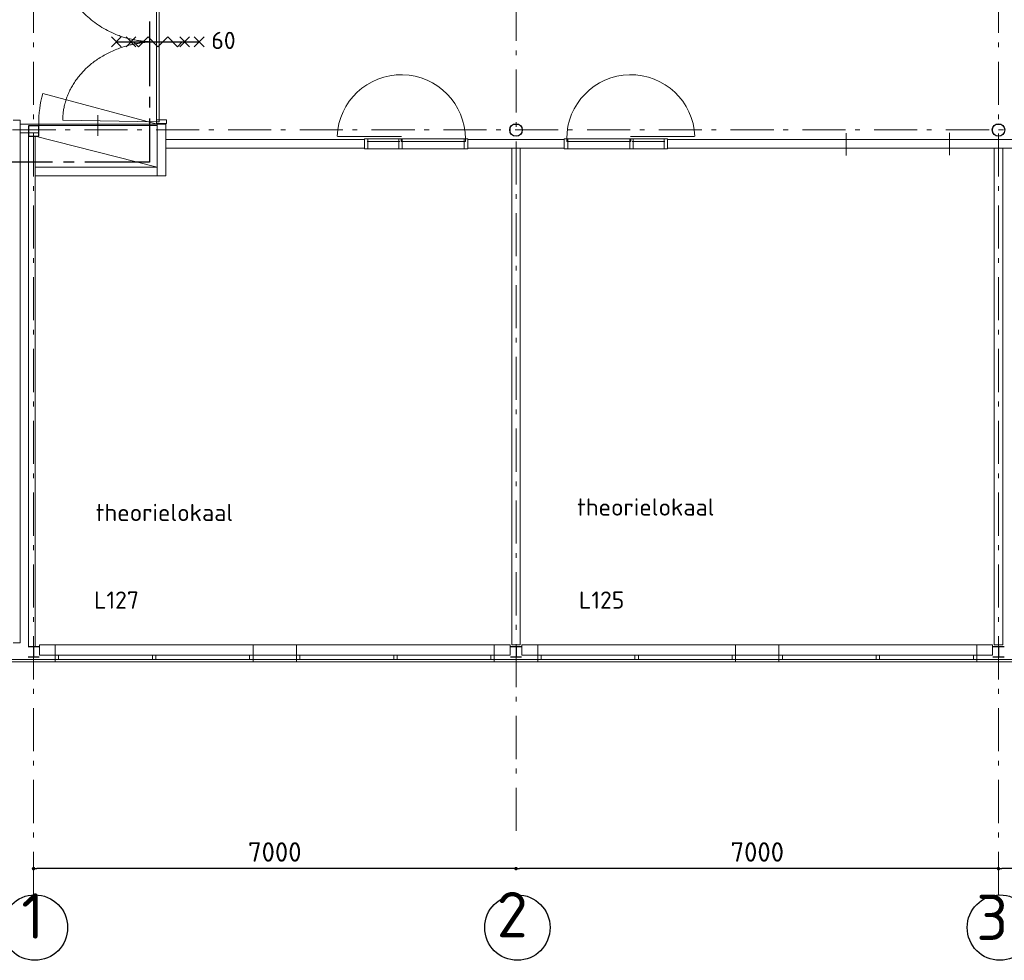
# Model space of a CAD drawing. Header units: millimetres. Extents: x -45438 to 86146, y -38676 to 39696.
# Tile 22 of 37: x 7951 to 22236, y -38550 to -24909. Entities that reach past the tile are written whole.
import ezdxf

# ---------------------------------------------------------------- set-up
doc = ezdxf.new("R2010")
doc.units = ezdxf.units.MM
doc.header["$LTSCALE"] = 100
doc.header["$PDMODE"] = 1
doc.header["$PDSIZE"] = -2
doc.linetypes.add('B0202', pattern=[28.125, 18.75, -3.125, 3.125, -3.125])
doc.linetypes.add('STYLE_06', pattern=[1.041641, 0.625, -0.208282, 0.069427, -0.138931])
doc.layers.add('AL65_BEVEILIGING', color=1, linetype='Continuous')
doc.layers.add('br.compartimentering', color=4, linetype='B0202')
for name, color, linetype, lineweight in [('Dimension', 7, 'Continuous', 5), ('None', 7, 'Continuous', 5), ('TXT 25', 2, 'Continuous', 30)]:
    doc.layers.add(name, color=color, linetype=linetype, lineweight=lineweight)
doc.styles.add('03_100', font='isocpeur.ttf')
doc.styles.get("Standard").update_dxf_attribs({"font": 'isocpeur.ttf'})
doc.styles.add('Tekton Plus Regular', font='isocpeur.ttf')
doc.dimstyles.new('bob', dxfattribs={"dimtxt": 211.459961, "dimasz": 50.074463, "dimexe": 199.999999, "dimexo": 500.000001, "dimgap": 0.5, "dimtad": 1, "dimdec": 0, "dimzin": 15, "dimtxsty": 'Tekton Plus Regular', "dimblk": 'DOT', "dimcen": 0, "dimdle": 2, "dimse1": 1, "dimse2": 1, "dimazin": 0, "dimtfac": 0.8, "dimtdec": 0, "dimtix": 1, "dimtmove": 0, "dimatfit": 0, "dimldrblk": 'DOT', "dimfxl": 0, "dimfrac": 2, "dimtolj": 1, "dimtzin": 15, "dimarcsym": 0})

# ---------------------------------------------------------------- blocks, each defined once
blk = doc.blocks.new('_DOT')
at = {"color": 0, "linetype": 'ByBlock', "lineweight": -2}
blk.add_line((-0.5, 0), (-1, 0), dxfattribs=at)
at = {"color": 0, "linetype": 'ByBlock', "lineweight": -2, "const_width": 0.5}
blk.add_lwpolyline([(-0.25, 0, 1), (0.25, 0, 1)], format="xyb", close=True, dxfattribs=at)
blk = doc.blocks.new('*D54')
at = {"layer": 'Defpoints', "color": 0, "linetype": 'Continuous', "lineweight": 0}
for p in [(15152, -37220), (15152, -37220), (22152, -37220)]:
    blk.add_point(p, dxfattribs=at)
at = {"layer": 'Dimension', "color": 0, "linetype": 'Continuous', "lineweight": -2}
blk.add_line((22102, -37220), (15202, -37220), dxfattribs=at)
at = {"layer": 'Dimension', "color": 0, "linetype": 'Continuous', "lineweight": -2, "xscale": 50.07446289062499, "yscale": 50.07446289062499, "zscale": 50.07446289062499, "rotation": 180}
blk.add_blockref('_DOT', (15152, -37220), dxfattribs=at)
at = {"layer": 'Dimension', "color": 0, "linetype": 'Continuous', "lineweight": -2, "xscale": 50.07446289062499, "yscale": 50.07446289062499, "zscale": 50.07446289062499}
blk.add_blockref('_DOT', (22152, -37220), dxfattribs=at)
at = {"layer": 'Dimension', "color": 0, "linetype": 'Continuous', "lineweight": 5, "insert": (18652, -36979), "char_height": 281.9, "attachment_point": 5, "style": 'Tekton Plus Regular'}
blk.add_mtext('\\A1;7000', dxfattribs=at)
blk = doc.blocks.new('*D55')
at = {"layer": 'Defpoints', "color": 0, "linetype": 'Continuous', "lineweight": 0}
for p in [(22152, -37220), (22152, -37220), (29152, -37220)]:
    blk.add_point(p, dxfattribs=at)
at = {"layer": 'Dimension', "color": 0, "linetype": 'Continuous', "lineweight": -2}
blk.add_line((29102, -37220), (22202, -37220), dxfattribs=at)
at = {"layer": 'Dimension', "color": 0, "linetype": 'Continuous', "lineweight": -2, "xscale": 50.07446289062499, "yscale": 50.07446289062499, "zscale": 50.07446289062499, "rotation": 180}
blk.add_blockref('_DOT', (22152, -37220), dxfattribs=at)
at = {"layer": 'Dimension', "color": 0, "linetype": 'Continuous', "lineweight": -2, "xscale": 50.07446289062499, "yscale": 50.07446289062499, "zscale": 50.07446289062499}
blk.add_blockref('_DOT', (29152, -37220), dxfattribs=at)
at = {"layer": 'Dimension', "color": 0, "linetype": 'Continuous', "lineweight": 5, "insert": (25652, -36979), "char_height": 281.9, "attachment_point": 5, "style": 'Tekton Plus Regular'}
blk.add_mtext('\\A1;7000', dxfattribs=at)
blk = doc.blocks.new('*D60')
at = {"layer": 'Defpoints', "color": 0, "linetype": 'Continuous', "lineweight": 0}
for p in [(8152, -37220), (8152, -37220), (15152, -37220)]:
    blk.add_point(p, dxfattribs=at)
at = {"layer": 'Dimension', "color": 0, "linetype": 'Continuous', "lineweight": -2}
blk.add_line((15102, -37220), (8202, -37220), dxfattribs=at)
at = {"layer": 'Dimension', "color": 0, "linetype": 'Continuous', "lineweight": -2, "xscale": 50.07446289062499, "yscale": 50.07446289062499, "zscale": 50.07446289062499, "rotation": 180}
blk.add_blockref('_DOT', (8152, -37220), dxfattribs=at)
at = {"layer": 'Dimension', "color": 0, "linetype": 'Continuous', "lineweight": -2, "xscale": 50.07446289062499, "yscale": 50.07446289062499, "zscale": 50.07446289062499}
blk.add_blockref('_DOT', (15152, -37220), dxfattribs=at)
at = {"layer": 'Dimension', "color": 0, "linetype": 'Continuous', "lineweight": 5, "insert": (11652, -36979), "char_height": 281.9, "attachment_point": 5, "style": 'Tekton Plus Regular'}
blk.add_mtext('\\A1;7000', dxfattribs=at)
blk = doc.blocks.new('60min br.w.')
at = {"layer": 'AL65_BEVEILIGING'}
for p, q in [((-671, 71), (-529, -71)), ((-671, -71), (-529, 71)), ((-600, 0), (600, 0)), ((-461, 71), (-319, -71)), ((-461, -71), (-319, 71)), ((319, -71), (461, 71)), ((319, 71), (461, -71)), ((529, -71), (671, 71)), ((529, 71), (671, -71))]:
    blk.add_line(p, q, dxfattribs=at)
blk.add_lwpolyline([(-351, 0), (-280, -71), (-139, 71), (3, -71), (144, 71), (286, -71), (356, 0)], dxfattribs=at)
at = {"layer": 'AL65_BEVEILIGING', "style": '03_100'}
blk.add_text('60', height=250, dxfattribs=at).set_placement((777, -104))

msp = doc.modelspace()

# ---------------------------------------------------------------- linework, layer by layer
at = {"layer": 'None', "color": 140, "linetype": 'Continuous', "lineweight": 15}
for p, q in [((7957.1, -26368.2), (7857.1, -26368.2)), ((7957.1, -33948.2), (7957.1, -26368.2)), ((7957.1, -26423.2), (7957.1, -26548.2)), ((10069.7, -26648.2), (10069.7, -26773.2)), ((15214.6, -26773.2), (15089.6, -26773.2)), ((15089.6, -26773.2), (15089.6, -33973.2)), ((15214.6, -33973.2), (15214.6, -26773.2)), ((22214.6, -26773.2), (22089.6, -26773.2)), ((22089.6, -26773.2), (22089.6, -33973.2)), ((22214.6, -33973.2), (22214.6, -26773.2)), ((9944.7, -27048.2), (8177.1, -27048.2)), ((8177.1, -27048.2), (8177.1, -27173.2)), ((9944.7, -27173.2), (9944.7, -27048.2)), ((8177.1, -27173.2), (9944.7, -27173.2)), ((9944.7, -27173.2), (10069.7, -27173.2)), ((7857.1, -33948.2), (7957.1, -33948.2)), ((8077.1, -33997.2), (8177.1, -33997.2)), ((15089.6, -33973.2), (15214.6, -33973.2)), ((22089.6, -33973.2), (22214.6, -33973.2))]:
    msp.add_line(p, q, dxfattribs=at)
at = {"layer": 'None', "color": 8, "linetype": 'Continuous', "lineweight": 15}
for p, q in [((19939.6, -26879.6), (19939.6, -26554.6)), ((21439.6, -26873.2), (21439.6, -26548.2))]:
    msp.add_line(p, q, dxfattribs=at)
at = {"layer": 'None', "color": 92, "linetype": 'Continuous', "lineweight": 25}
for p, q in [((8072.1, -33997.2), (8232.1, -33997.2)), ((15072.1, -33997.2), (15232.1, -33997.2)), ((22072.1, -33997.2), (22232.1, -33997.2))]:
    msp.add_line(p, q, dxfattribs=at)
at = {"layer": 'None', "color": 8, "linetype": 'Continuous', "lineweight": 15}
msp.add_lwpolyline([(19939.6, -26773.2), (21439.6, -26773.2), (21439.6, -26648.2), (19939.6, -26648.2)], close=True, dxfattribs=at)
at = {"layer": 'None', "color": 92, "linetype": 'Continuous', "lineweight": 25}
for centre in [(8172.1, -38075.5), (15172.1, -38075.5), (22172.1, -38075.5)]:
    msp.add_circle(centre, 474.5, dxfattribs=at)

# ---------------------------------------------------------------- texts
at = {"layer": 'None', "color": 5, "linetype": 'Continuous', "lineweight": 0, "style": 'Tekton Plus Regular'}
for s, p in [('2', (14872.6, -38216.7)), ('1', (7975.5, -38236.7)), ('3', (21829, -38256.7))]:
    msp.add_text(s, height=657.9, dxfattribs=at).set_placement(p)
at = {"layer": 'TXT 25'}
for s, p in [('theorielokaal', (16037.8, -32101.5)), ('theorielokaal', (9054.3, -32180.5)), ('L127', (9030.2, -33450.9)), ('L125', (16065.5, -33450.9))]:
    msp.add_text(s, height=250, dxfattribs=at).set_placement(p)

# ---------------------------------------------------------------- dimensions: what is measured, and where the dimension line sits
at = {"layer": 'Dimension', "color": 8, "linetype": 'Continuous', "lineweight": 5}
for base, p1, p2, picture, middle in [((8152.1, -37220), (15152.1, -37220), (8152.1, -37220), '*D60', (11652.1, -36979)), ((15152.1, -37220), (22152.1, -37220), (15152.1, -37220), '*D54', (18652.1, -36979)), ((22152.1, -37220), (29152.1, -37220), (22152.1, -37220), '*D55', (25652.1, -36979))]:
    dim = msp.add_linear_dim(base=base, p1=p1, p2=p2, dimstyle='bob', override={"dimtxt": 281.924414, "dimgap": 100, "dimpost": '<>', "dimtxsty": 'Tekton Plus Regular', "dimtmove": 2}, dxfattribs=at)
    dim.commit()
    dim.dimension.update_dxf_attribs({"geometry": picture, "text_midpoint": middle})

# ---------------------------------------------------------------- wipeouts: each hides what was drawn before it
at = {"color": 140, "linetype": 'Continuous', "lineweight": 15}
for points, layer in [([(9934.7, -26363.2), (10079.7, -26363.2), (10079.7, -26413.2), (9934.7, -26413.2)], 'Dimension'), ([(12952.1, -26782.6), (14452.1, -26782.6), (14452.1, -26637.6), (12952.1, -26637.6)], 'None'), ([(17352.1, -26782.6), (15852.1, -26782.6), (15852.1, -26637.6), (17352.1, -26637.6)], 'None'), ([(7712.1, -34223.2), (55060, -34223.2), (55060, -34186.2), (7712.1, -34186.2)], 'None')]:
    msp.add_wipeout(points, dxfattribs=at).dxf.layer = layer
at = {"color": 92, "linetype": 'Continuous', "lineweight": 25}
for points in [[(15234.9, -26543.5), (15185.7, -26591.7), (15116.8, -26591), (15068.6, -26541.8), (15069.3, -26472.9), (15118.5, -26424.7), (15187.4, -26425.4), (15235.6, -26474.6)], [(22234.9, -26543.5), (22185.7, -26591.7), (22116.8, -26591), (22068.6, -26541.8), (22069.3, -26472.9), (22118.5, -26424.7), (22187.4, -26425.4), (22235.6, -26474.6)], [(8077.1, -26598.2), (8227.1, -26598.2), (8227.1, -26448.2), (8077.1, -26448.2)], [(8644.6, -34453.7), (9008, -34453.7), (9008, -34912), (8644.6, -34912)], [(11912.1, -34458.2), (12275.5, -34458.2), (12275.5, -34916.5), (11912.1, -34916.5)], [(15644.6, -34453.7), (16008, -34453.7), (16008, -34912), (15644.6, -34912)], [(18912.1, -34458.2), (19275.5, -34458.2), (19275.5, -34916.5), (18912.1, -34916.5)]]:
    msp.add_wipeout(points, dxfattribs=at).dxf.layer = 'None'

# ---------------------------------------------------------------- next in the draw order: linework, layer by layer
at = {"layer": 'Dimension', "color": 140, "linetype": 'Continuous', "lineweight": 15}
msp.add_line((10079.7, -26363.2), (10079.7, -26413.2), dxfattribs=at)
at = {"layer": 'None', "color": 8, "linetype": 'STYLE_06', "lineweight": 5, "ltscale": 10}
for p, q in [((8152.1, -37601), (8152.1, -14723.2)), ((15152.1, -36673.2), (15152.1, -14723.2)), ((22152.1, -37601), (22152.1, -14723.2)), ((55347.8, -26508.2), (-4544.5, -26508.2)), ((55352.1, -34223.2), (-4544.5, -34223.2))]:
    msp.add_line(p, q, dxfattribs=at)
at = {"layer": 'None', "color": 140, "linetype": 'Continuous', "lineweight": 15}
for p, q in [((10069.7, -27173.2), (10069.7, -26423.2)), ((7957.1, -26548.2), (8227.1, -26548.2)), ((8177.1, -26598.2), (8077.1, -26598.2)), ((8077.1, -26598.2), (8077.1, -33997.2)), ((8177.1, -33997.2), (8177.1, -26598.2)), ((8237.1, -33973.2), (8237.1, -34123.2)), ((15067.1, -34123.2), (15067.1, -33973.2)), ((15237.1, -33973.2), (15237.1, -34123.2)), ((22067.1, -34123.2), (22067.1, -33973.2)), ((55060, -34186.2), (7712.1, -34186.2)), ((7712.1, -34223.2), (55060, -34223.2))]:
    msp.add_line(p, q, dxfattribs=at)
at = {"layer": 'None', "color": 92, "linetype": 'Continuous', "lineweight": 25}
for p, q in [((8077.1, -26448.2), (8077.1, -26598.2)), ((8077.1, -26598.2), (8227.1, -26598.2)), ((8152.1, -33997.2), (8152.1, -34149.2)), ((15152.1, -33997.2), (15152.1, -34149.2)), ((22152.1, -33997.2), (22152.1, -34149.2)), ((8072.1, -34149.2), (8232.1, -34149.2)), ((15072.1, -34149.2), (15232.1, -34149.2)), ((22072.1, -34149.2), (22232.1, -34149.2))]:
    msp.add_line(p, q, dxfattribs=at)
at = {"layer": 'None', "color": 8, "linetype": 'Continuous', "lineweight": 5}
msp.add_line((8177.1, -26598.2), (9944.7, -27048.2), dxfattribs=at)
at = {"layer": 'None', "color": 92, "linetype": 'Continuous', "lineweight": 25}
for centre in [(15152.1, -26508.2), (22152.1, -26508.2)]:
    msp.add_circle(centre, 90, dxfattribs=at)

# ---------------------------------------------------------------- next in the draw order: wipeouts: each hides what was drawn before it
at = {"color": 140, "linetype": 'Continuous', "lineweight": 15}
for points, layer in [([(9934.7, -24073.2), (9974.7, -24073.2), (9974.7, -26388.2), (9934.7, -26388.2)], 'Dimension'), ([(12952.1, -26782.6), (13002.1, -26782.6), (13002.1, -26637.6), (12952.1, -26637.6)], 'None'), ([(13452.1, -26782.6), (13502.1, -26782.6), (13502.1, -26637.6), (13452.1, -26637.6)], 'None'), ([(14402.1, -26782.6), (14452.1, -26782.6), (14452.1, -26637.6), (14402.1, -26637.6)], 'None'), ([(15902.1, -26782.6), (15852.1, -26782.6), (15852.1, -26637.6), (15902.1, -26637.6)], 'None'), ([(16852.1, -26782.6), (16802.1, -26782.6), (16802.1, -26637.6), (16852.1, -26637.6)], 'None'), ([(17352.1, -26782.6), (17302.1, -26782.6), (17302.1, -26637.6), (17352.1, -26637.6)], 'None')]:
    msp.add_wipeout(points, dxfattribs=at).dxf.layer = layer

# ---------------------------------------------------------------- next in the draw order: linework, layer by layer
at = {"layer": 'Dimension', "color": 140, "linetype": 'Continuous', "lineweight": 15}
for p, q in [((9934.7, -26388.2), (9934.7, -24073.2)), ((9974.7, -24073.2), (9974.7, -26388.2)), ((9934.7, -26388.2), (8576.7, -26366.8)), ((9934.7, -26363.2), (10079.7, -26363.2)), ((9934.7, -26413.2), (9934.7, -26363.2)), ((9974.7, -26388.2), (9934.7, -26388.2)), ((10079.7, -26413.2), (9934.7, -26413.2))]:
    msp.add_line(p, q, dxfattribs=at)
at = {"layer": 'Dimension', "color": 8, "linetype": 'Continuous', "lineweight": 15}
msp.add_line((9974.7, -25230.7), (9934.7, -25230.7), dxfattribs=at)
at = {"layer": 'Dimension', "color": 140, "linetype": 'Continuous', "lineweight": 15}
for points in [[(8576.3, -24094.5), (8576.5, -24565.2), (9372.1, -25230.7), (9934.7, -25230.7)], [(9934.7, -25230.7), (9570.8, -25230.7), (8940.6, -25535.1), (8576.7, -26062.4), (8576.7, -26366.8)]]:
    msp.add_open_spline(points, degree=2, dxfattribs=at)
at = {"layer": 'None', "color": 140, "linetype": 'Continuous', "lineweight": 15}
for p, q in [((12952.1, -26648.2), (10069.7, -26648.2)), ((13002.1, -26637.6), (12952.1, -26637.6)), ((12952.1, -26637.6), (12952.1, -26782.6)), ((12952.1, -26637.6), (12952.1, -26782.6)), ((13002.1, -26782.6), (13002.1, -26637.6)), ((17302.1, -26782.6), (17302.1, -26637.6)), ((17302.1, -26637.6), (17352.1, -26637.6)), ((17352.1, -26637.6), (17352.1, -26782.6)), ((17352.1, -26637.6), (17352.1, -26782.6)), ((22852.1, -26648.2), (17352.1, -26648.2)), ((10069.7, -26773.2), (12952.1, -26773.2)), ((12952.1, -26782.6), (13002.1, -26782.6)), ((12952.1, -26782.6), (14452.1, -26782.6)), ((13452.1, -26782.6), (13502.1, -26782.6)), ((14402.1, -26782.6), (14452.1, -26782.6)), ((14452.1, -26773.2), (15852.1, -26773.2)), ((15902.1, -26782.6), (15852.1, -26782.6)), ((17352.1, -26782.6), (15852.1, -26782.6)), ((16852.1, -26782.6), (16802.1, -26782.6)), ((17352.1, -26782.6), (17302.1, -26782.6)), ((17352.1, -26773.2), (22852.1, -26773.2))]:
    msp.add_line(p, q, dxfattribs=at)

# ---------------------------------------------------------------- next in the draw order: block references
at = {"layer": 'AL65_BEVEILIGING'}
msp.add_blockref('60min br.w.', (9954.7, -25230.7), dxfattribs=at)

# ---------------------------------------------------------------- next in the draw order: wipeouts: each hides what was drawn before it
at = {"color": 140, "linetype": 'Continuous', "lineweight": 15}
for points in [[(13487.1, -26677.6), (14417.1, -26677.6), (14417.1, -26637.6), (13487.1, -26637.6)], [(16817.1, -26677.6), (15887.1, -26677.6), (15887.1, -26637.6), (16817.1, -26637.6)], [(8467.1, -34223.2), (11337.1, -34223.2), (11337.1, -33973.2), (8467.1, -33973.2)], [(11967.1, -34223.2), (14837.1, -34223.2), (14837.1, -33973.2), (11967.1, -33973.2)], [(15467.1, -34223.2), (18337.1, -34223.2), (18337.1, -33973.2), (15467.1, -33973.2)], [(18967.1, -34223.2), (21837.1, -34223.2), (21837.1, -33973.2), (18967.1, -33973.2)]]:
    msp.add_wipeout(points, dxfattribs=at).dxf.layer = 'None'

# ---------------------------------------------------------------- next in the draw order: linework, layer by layer
at = {"layer": 'None', "color": 140, "linetype": 'Continuous', "lineweight": 15}
for p, q in [((13492.3, -26600.8), (12562.7, -26600.8)), ((14452.1, -26637.6), (12952.1, -26637.6)), ((13464.9, -26677.6), (12992.1, -26677.6)), ((13502.1, -26637.6), (13452.1, -26637.6)), ((13452.1, -26637.6), (13452.1, -26782.6)), ((14417.1, -26637.6), (13487.1, -26637.6)), ((13487.1, -26637.6), (13487.1, -26677.6)), ((13487.1, -26677.6), (14417.1, -26677.6)), ((13502.1, -26782.6), (13502.1, -26637.6)), ((14452.1, -26637.6), (14402.1, -26637.6)), ((14402.1, -26637.6), (14402.1, -26782.6)), ((14417.1, -26677.6), (14417.1, -26637.6)), ((14452.1, -26782.6), (14452.1, -26637.6)), ((14452.1, -26782.6), (14452.1, -26637.6)), ((15852.1, -26648.2), (14452.1, -26648.2)), ((15852.1, -26782.6), (15852.1, -26637.6)), ((15852.1, -26637.6), (15902.1, -26637.6)), ((15852.1, -26782.6), (15852.1, -26637.6)), ((15852.1, -26637.6), (17352.1, -26637.6)), ((15887.1, -26677.6), (15887.1, -26637.6)), ((15887.1, -26637.6), (16817.1, -26637.6)), ((16817.1, -26677.6), (15887.1, -26677.6)), ((15902.1, -26637.6), (15902.1, -26782.6)), ((16802.1, -26782.6), (16802.1, -26637.6)), ((16802.1, -26637.6), (16852.1, -26637.6)), ((16811.9, -26600.8), (17741.5, -26600.8)), ((16817.1, -26637.6), (16817.1, -26677.6)), ((16839.3, -26677.6), (17312.1, -26677.6)), ((16852.1, -26637.6), (16852.1, -26782.6)), ((15067.1, -33973.2), (8237.1, -33973.2)), ((22067.1, -33973.2), (15237.1, -33973.2))]:
    msp.add_line(p, q, dxfattribs=at)
for points in [[(8467.1, -34223.2), (11337.1, -34223.2), (11337.1, -33973.2), (8467.1, -33973.2)], [(11967.1, -34223.2), (14837.1, -34223.2), (14837.1, -33973.2), (11967.1, -33973.2)], [(15467.1, -34223.2), (18337.1, -34223.2), (18337.1, -33973.2), (15467.1, -33973.2)], [(18967.1, -34223.2), (21837.1, -34223.2), (21837.1, -33973.2), (18967.1, -33973.2)]]:
    msp.add_lwpolyline(points, close=True, dxfattribs=at)
for centre, start, end in [((13487.1, -26637.6), 0, 177.68895), ((16817.1, -26637.6), 2.31105, 180)]:
    msp.add_arc(centre, 930, start, end, dxfattribs=at)

# ---------------------------------------------------------------- next in the draw order: wipeouts: each hides what was drawn before it
at = {"color": 140, "linetype": 'Continuous', "lineweight": 15}
msp.add_wipeout([(8227.1, -26443.2), (9944.7, -26443.2), (9944.7, -26423.2), (8227.1, -26423.2)], dxfattribs=at).dxf.layer = 'None'

# ---------------------------------------------------------------- next in the draw order: linework, layer by layer
at = {"layer": 'br.compartimentering', "color": 4, "linetype": 'B0202', "ltscale": 0.5}
msp.add_lwpolyline([(7757.1, -16223.2), (7757.1, -23527.6), (9834.7, -23527.6), (9834.7, -26973.2), (7757.1, -26973.2), (7756.3, -29686.8), (7184.8, -30555.2)], dxfattribs=at)
at = {"layer": 'None', "color": 8, "linetype": 'Continuous', "lineweight": 5}
for p, q in [((9944.7, -26423.2), (8285.6, -25978.7)), ((9085.9, -26293.2), (9085.9, -26593.2))]:
    msp.add_line(p, q, dxfattribs=at)
at = {"layer": 'None', "color": 140, "linetype": 'Continuous', "lineweight": 15}
for p, q in [((8227.1, -26423.2), (7957.1, -26423.2)), ((8227.1, -26548.2), (8227.1, -26423.2)), ((10069.7, -26423.2), (9944.7, -26423.2)), ((9944.7, -26423.2), (9944.7, -27173.2))]:
    msp.add_line(p, q, dxfattribs=at)
at = {"layer": 'None', "color": 92, "linetype": 'Continuous', "lineweight": 25}
for p, q in [((8227.1, -26448.2), (8077.1, -26448.2)), ((8227.1, -26598.2), (8227.1, -26448.2))]:
    msp.add_line(p, q, dxfattribs=at)
at = {"layer": 'None', "color": 140, "linetype": 'Continuous', "lineweight": 15}
msp.add_lwpolyline([(8227.1, -26443.2), (9944.7, -26443.2), (9944.7, -26423.2), (8227.1, -26423.2)], close=True, dxfattribs=at)
at = {"layer": 'None', "color": 8, "linetype": 'Continuous', "lineweight": 5}
msp.add_arc((9944.7, -26423.2), 1717.6, 165.00021, 180, dxfattribs=at)

# ---------------------------------------------------------------- next in the draw order: wipeouts: each hides what was drawn before it
at = {"color": 140, "linetype": 'Continuous', "lineweight": 15}
for points in [[(8467.1, -34186.2), (11337.1, -34186.2), (11337.1, -34123.2), (8467.1, -34123.2)], [(11967.1, -34186.2), (14837.1, -34186.2), (14837.1, -34123.2), (11967.1, -34123.2)], [(15467.1, -34186.2), (18337.1, -34186.2), (18337.1, -34123.2), (15467.1, -34123.2)], [(18967.1, -34186.2), (21837.1, -34186.2), (21837.1, -34123.2), (18967.1, -34123.2)]]:
    msp.add_wipeout(points, dxfattribs=at).dxf.layer = 'None'

# ---------------------------------------------------------------- next in the draw order: linework, layer by layer
at = {"layer": 'None', "color": 140, "linetype": 'Continuous', "lineweight": 15}
for points in [[(8467.1, -34186.2), (11337.1, -34186.2), (11337.1, -34123.2), (8467.1, -34123.2)], [(11967.1, -34186.2), (14837.1, -34186.2), (14837.1, -34123.2), (11967.1, -34123.2)], [(15467.1, -34186.2), (18337.1, -34186.2), (18337.1, -34123.2), (15467.1, -34123.2)], [(18967.1, -34186.2), (21837.1, -34186.2), (21837.1, -34123.2), (18967.1, -34123.2)]]:
    msp.add_lwpolyline(points, close=True, dxfattribs=at)

# ---------------------------------------------------------------- next in the draw order: wipeouts: each hides what was drawn before it
at = {"color": 140, "linetype": 'Continuous', "lineweight": 15}
for points in [[(8467.1, -34186.2), (8516.6, -34186.2), (8516.6, -34123.2), (8467.1, -34123.2)], [(9877.4, -34186.2), (9926.8, -34186.2), (9926.8, -34123.2), (9877.4, -34123.2)], [(11287.6, -34186.2), (11337.1, -34186.2), (11337.1, -34123.2), (11287.6, -34123.2)], [(11967.1, -34186.2), (12016.6, -34186.2), (12016.6, -34123.2), (11967.1, -34123.2)], [(13377.4, -34186.2), (13426.8, -34186.2), (13426.8, -34123.2), (13377.4, -34123.2)], [(14787.6, -34186.2), (14837.1, -34186.2), (14837.1, -34123.2), (14787.6, -34123.2)], [(15467.1, -34186.2), (15516.6, -34186.2), (15516.6, -34123.2), (15467.1, -34123.2)], [(16877.4, -34186.2), (16926.8, -34186.2), (16926.8, -34123.2), (16877.4, -34123.2)], [(18287.6, -34186.2), (18337.1, -34186.2), (18337.1, -34123.2), (18287.6, -34123.2)], [(18967.1, -34186.2), (19016.6, -34186.2), (19016.6, -34123.2), (18967.1, -34123.2)], [(20377.4, -34186.2), (20426.8, -34186.2), (20426.8, -34123.2), (20377.4, -34123.2)], [(21787.6, -34186.2), (21837.1, -34186.2), (21837.1, -34123.2), (21787.6, -34123.2)]]:
    msp.add_wipeout(points, dxfattribs=at).dxf.layer = 'None'

# ---------------------------------------------------------------- next in the draw order: linework, layer by layer
at = {"layer": 'None', "color": 140, "linetype": 'Continuous', "lineweight": 15}
for p, q in [((8237.1, -34123.2), (15067.1, -34123.2)), ((15237.1, -34123.2), (22067.1, -34123.2))]:
    msp.add_line(p, q, dxfattribs=at)
for points in [[(8467.1, -34186.2), (8516.6, -34186.2), (8516.6, -34123.2), (8467.1, -34123.2)], [(9877.4, -34186.2), (9926.8, -34186.2), (9926.8, -34123.2), (9877.4, -34123.2)], [(11287.6, -34186.2), (11337.1, -34186.2), (11337.1, -34123.2), (11287.6, -34123.2)], [(11967.1, -34186.2), (12016.6, -34186.2), (12016.6, -34123.2), (11967.1, -34123.2)], [(13377.4, -34186.2), (13426.8, -34186.2), (13426.8, -34123.2), (13377.4, -34123.2)], [(14787.6, -34186.2), (14837.1, -34186.2), (14837.1, -34123.2), (14787.6, -34123.2)], [(15467.1, -34186.2), (15516.6, -34186.2), (15516.6, -34123.2), (15467.1, -34123.2)], [(16877.4, -34186.2), (16926.8, -34186.2), (16926.8, -34123.2), (16877.4, -34123.2)], [(18287.6, -34186.2), (18337.1, -34186.2), (18337.1, -34123.2), (18287.6, -34123.2)], [(18967.1, -34186.2), (19016.6, -34186.2), (19016.6, -34123.2), (18967.1, -34123.2)], [(20377.4, -34186.2), (20426.8, -34186.2), (20426.8, -34123.2), (20377.4, -34123.2)], [(21787.6, -34186.2), (21837.1, -34186.2), (21837.1, -34123.2), (21787.6, -34123.2)]]:
    msp.add_lwpolyline(points, close=True, dxfattribs=at)

doc.saveas('drawing.dxf')
